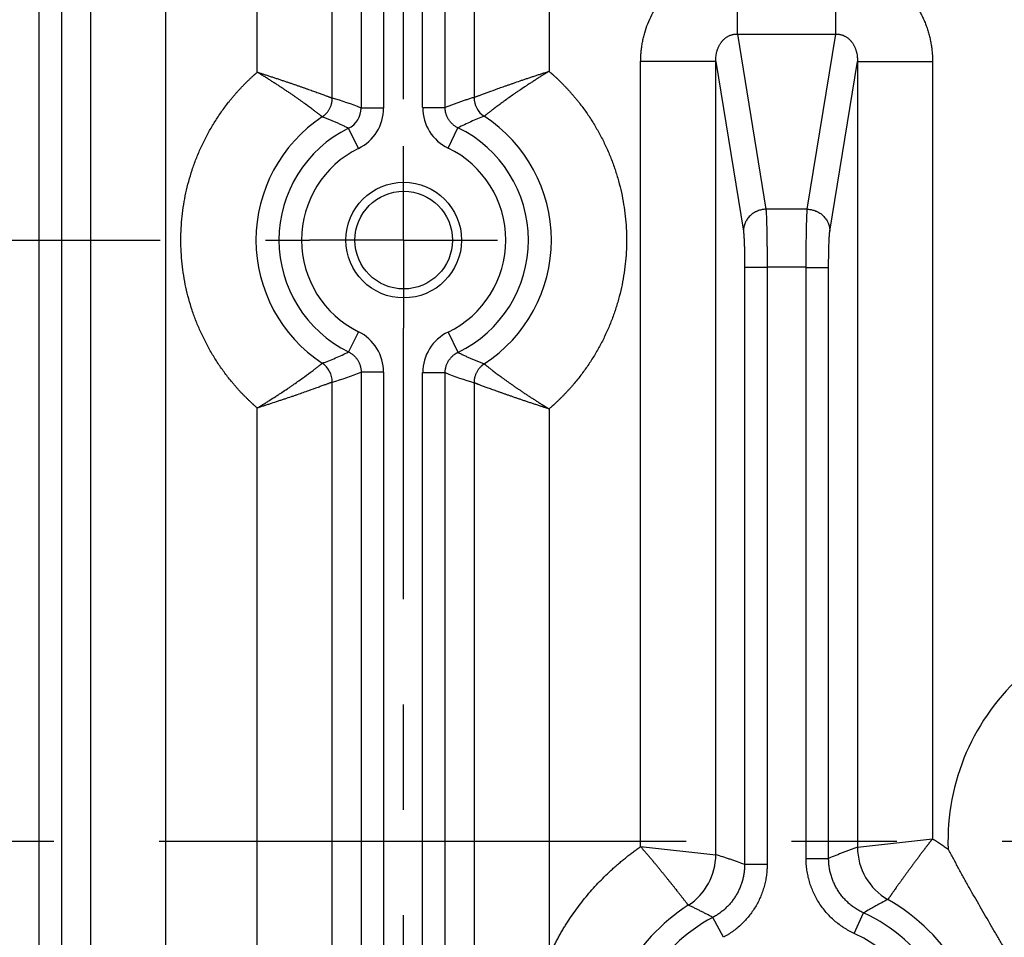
# Model space of a CAD drawing. Header units: inches. Extents: x 0 to 34, y 0 to 22.
# Tile 116 of 224: x 19.5 to 20.8, y 3.9 to 5.1. Entities that reach past the tile are written whole.
import ezdxf

# ---------------------------------------------------------------- set-up
doc = ezdxf.new("R2010")
doc.units = ezdxf.units.IN
doc.header["$LTSCALE"] = 1.87
doc.header["$MEASUREMENT"] = 0
doc.linetypes.add('CENTER', pattern=[0.6, 0.375, -0.075, 0.075, -0.075])
doc.layers.get('0').update_dxf_attribs({"linetype": 'CONTINUOUS'})
doc.layers.add('02___PRT_ALL_AXES', color=7, linetype='CONTINUOUS')
doc.layers.add('DIMENSIONS', color=7, linetype='CONTINUOUS')
doc.styles.get("Standard").update_dxf_attribs({"font": 'txt', "width": 0.8})
doc.dimstyles.new('DIMSTYLE_1', dxfattribs={"dimtxt": 0.125, "dimasz": 0.18, "dimexe": 0.125, "dimexo": 0.0625, "dimgap": 0.03125, "dimtad": 0, "dimtih": 1, "dimtoh": 1, "dimdec": 3, "dimzin": 4, "dimdsep": 46, "dimtxsty": 'STANDARD', "dimblk": '_FILLED', "dimblk1": '_FILLED', "dimblk2": '_FILLED', "dimcen": 0.09, "dimadec": 0, "dimazin": 0, "dimtp": 0.01, "dimtm": 0.01, "dimtfac": 1, "dimtdec": 3, "dimtofl": 0, "dimtmove": 0, "dimatfit": 3, "dimldrblk": '_FILLED', "dimfxl": 1, "dimtolj": 1, "dimtzin": 4, "dimarcsym": 0})

# ---------------------------------------------------------------- blocks, each defined once
blk = doc.blocks.new('*D16')
at = {"layer": 'DIMENSIONS', "color": 2, "linetype": 'CONTINUOUS'}
blk.add_line((20.0266, 5.0329), (20.0266, 6.4671), dxfattribs=at)
at = {"layer": 'DIMENSIONS', "color": 2, "linetype": 'CONTINUOUS', "insert": (19.9641, 6.5296), "char_height": 0.125, "width": 1.425, "attachment_point": 1, "rotation": 90, "line_spacing_factor": 0.9}
blk.add_mtext('14.374{\\Ftxt.shx;\\W1.000000;\\H0.125000; }[365.1]', dxfattribs=at)
blk = doc.blocks.new('_FILLED')
at = {"color": 0, "linetype": 'BYBLOCK'}
blk.add_solid([(0, 0), (-1, 0.1736), (-1, -0.1736)], dxfattribs=at)
blk = doc.blocks.new('*D17')
at = {"layer": 'DIMENSIONS', "color": 2, "linetype": 'CONTINUOUS'}
blk.add_line((21.0466, 4.2329), (21.0466, 6.4671), dxfattribs=at)
at = {"layer": 'DIMENSIONS', "color": 2, "linetype": 'CONTINUOUS', "insert": (20.9841, 6.5296), "char_height": 0.125, "width": 1.525, "attachment_point": 1, "rotation": 90, "line_spacing_factor": 0.9}
blk.add_mtext('15.394{\\Ftxt.shx;\\W1.000000;\\H0.125000; }[391.01]', dxfattribs=at)

msp = doc.modelspace()

# ---------------------------------------------------------------- linework, layer by layer
at = {"color": 7, "linetype": 'CONTINUOUS'}
for p, q in [((19.71, 5.7085), (19.71, 2.3823)), ((19.832, 5.0688), (19.832, 5.7085)), ((19.9319, 5.0344), (19.9319, 5.7085)), ((20.1205, 5.7085), (20.1205, 5.0353)), ((20.2204, 5.7085), (20.2204, 5.07)), ((19.9703, 5.6376), (19.9703, 5.0211)), ((20.0002, 5.6376), (20.0002, 5.0211)), ((20.0521, 5.0218), (20.0521, 5.6377)), ((20.0821, 5.0218), (20.0821, 5.6376)), ((19.5717, 2.7926), (19.5717, 5.2982)), ((19.6101, 5.2924), (19.6101, 2.7984)), ((19.5418, 2.8124), (19.5418, 5.2783)), ((20.471, 5.1196), (20.471, 5.2162)), ((20.6021, 5.1196), (20.6021, 5.2162)), ((20.471, 5.1196), (20.6021, 5.1196)), ((20.471, 5.1196), (20.509, 4.8864)), ((20.5641, 4.8864), (20.6021, 5.1196)), ((20.4422, 5.0832), (20.3423, 5.0832)), ((20.3423, 4.038), (20.3423, 5.0832)), ((20.4422, 5.0832), (20.479, 4.8574)), ((20.4422, 4.0273), (20.4422, 5.0832)), ((20.5941, 4.8574), (20.6309, 5.0832)), ((20.6309, 5.0832), (20.7308, 5.0832)), ((20.6309, 5.0832), (20.6309, 4.0371)), ((20.7308, 5.0832), (20.7308, 4.0485)), ((20.0002, 5.0211), (19.9703, 5.0211)), ((20.0521, 5.0218), (20.0821, 5.0218)), ((19.9668, 4.9674), (19.9535, 4.9943)), ((20.086, 4.9678), (20.0991, 4.9948)), ((20.5641, 4.8864), (20.509, 4.8864)), ((20.5106, 4.8091), (20.4806, 4.8091)), ((20.4806, 4.8091), (20.4806, 4.0143)), ((20.5106, 4.8092), (20.5106, 4.0143)), ((20.5625, 4.8092), (20.5106, 4.8092)), ((20.5625, 4.0223), (20.5625, 4.8092)), ((20.5625, 4.8091), (20.5925, 4.8091)), ((20.5925, 4.0223), (20.5925, 4.8091)), ((19.9668, 4.7234), (19.9535, 4.6965)), ((20.086, 4.723), (20.0991, 4.696)), ((20.0002, 4.6697), (19.9703, 4.6697)), ((19.9703, 4.6697), (19.9703, 3.4211)), ((20.0002, 4.6697), (20.0002, 3.4211)), ((20.0521, 4.669), (20.0821, 4.669)), ((20.0521, 3.4218), (20.0521, 4.669)), ((20.0821, 3.4218), (20.0821, 4.669)), ((19.9319, 3.4344), (19.9319, 4.6563)), ((20.1205, 4.6554), (20.1205, 3.4353)), ((19.832, 3.4688), (19.832, 4.6219)), ((20.2204, 4.6207), (20.2204, 3.8927)), ((20.3423, 4.038), (20.4422, 4.0273)), ((20.6309, 4.0371), (20.7308, 4.0486)), ((20.5106, 4.0143), (20.4806, 4.0143)), ((20.5625, 4.0223), (20.5925, 4.0223)), ((20.6265, 3.9225), (20.6391, 3.9497)), ((20.4524, 3.9173), (20.4383, 3.9437))]:
    msp.add_line(p, q, dxfattribs=at)
for radius in [0.077, 0.065]:
    msp.add_circle((20.0269, 4.8454), radius, dxfattribs=at)
for centre, radius, start, end in [((19.8036, 4.6021), 0.451, 68.3094, 73.4742), ((20.1505, 5.0353), 0.03, 180.0723, 236.8371), ((19.9403, 5.0211), 0.0299, 296.0848, 0.0365), ((19.9403, 5.0211), 0.0599, 296.2237, 359.9975), ((20.1121, 5.0218), 0.0599, 180.0024, 244.2298), ((20.0269, 4.8454), 0.1966, 123.4678, 236.5332), ((20.0269, 4.8454), 0.1966, 303.0465, 56.9545), ((20.0269, 4.8454), 0.166, 116.2449, 243.7646), ((20.0269, 4.8454), 0.166, 295.7915, 64.218), ((20.0269, 4.8454), 0.136, 116.2354, 243.7646), ((20.0269, 4.8454), 0.136, 295.782, 64.218), ((19.9403, 4.6696), 0.0599, 0.0024, 63.7762), ((20.1121, 4.669), 0.0599, 115.77, 179.9975), ((19.9019, 4.6564), 0.03, 359.9689, 56.4161), ((19.8036, 5.0887), 0.451, 286.5257, 291.6907), ((20.2513, 5.0876), 0.4515, 247.9962, 253.1645), ((21.0479, 4.0454), 0.2966, 131.1684, 182.0562), ((20.711, 4.0372), 0.0801, 180.0299, 240.3519), ((20.3622, 4.0273), 0.0801, 302.8809, 359.9763), ((20.5447, 3.7444), 0.2566, 122.8088, 237.1912), ((20.5447, 3.7444), 0.2566, 299.5722, 60.4278), ((20.5447, 3.7444), 0.226, 294.6924, 65.3138), ((20.5447, 3.7444), 0.226, 118.0926, 241.9133), ((20.5447, 3.7444), 0.196, 294.6857, 65.3143)]:
    msp.add_arc(centre, radius, start, end, dxfattribs=at)
for points, knots in [([(20.3423, 5.0832), (20.3423, 5.0842), (20.3424, 5.0858), (20.3424, 5.088), (20.3425, 5.0896), (20.3426, 5.0912), (20.3427, 5.0933), (20.343, 5.0971), (20.3436, 5.1024), (20.3447, 5.1087), (20.346, 5.115), (20.3482, 5.1233), (20.3516, 5.1335), (20.3569, 5.1452), (20.3632, 5.1564), (20.3694, 5.1652), (20.3748, 5.1718), (20.3791, 5.1766), (20.3829, 5.1804), (20.3861, 5.1833), (20.3893, 5.1861), (20.3934, 5.1895), (20.3986, 5.1933), (20.4039, 5.1969), (20.4095, 5.2002), (20.4151, 5.2032), (20.42, 5.2054), (20.424, 5.2071), (20.4279, 5.2086), (20.435, 5.2111), (20.4433, 5.2133), (20.4518, 5.2148), (20.4571, 5.2155), (20.4614, 5.2159), (20.4646, 5.2161), (20.4678, 5.2162), (20.4699, 5.2162), (20.471, 5.2162)], [0, 0, 0, 0, 0.015627, 0.023441, 0.031255, 0.039069, 0.046883, 0.06251, 0.093763, 0.125015, 0.156268, 0.187521, 0.250009, 0.312496, 0.374983, 0.43747, 0.468722, 0.499974, 0.531227, 0.546854, 0.562482, 0.593734, 0.624986, 0.656238, 0.687491, 0.718743, 0.749995, 0.765622, 0.78125, 0.812502, 0.874986, 0.906238, 0.937491, 0.953118, 0.968745, 0.984373, 1, 1, 1, 1]), ([(20.6021, 5.2162), (20.6032, 5.2162), (20.6054, 5.2162), (20.6086, 5.2161), (20.6118, 5.2159), (20.616, 5.2155), (20.6214, 5.2148), (20.6277, 5.2136), (20.6339, 5.2122), (20.6401, 5.2104), (20.6462, 5.2083), (20.6522, 5.2059), (20.658, 5.2032), (20.6637, 5.2002), (20.6692, 5.1969), (20.6746, 5.1933), (20.6797, 5.1895), (20.6847, 5.1854), (20.6895, 5.1811), (20.694, 5.1766), (20.6983, 5.1718), (20.7024, 5.1668), (20.7062, 5.1617), (20.7098, 5.1563), (20.7131, 5.1508), (20.7161, 5.1451), (20.7189, 5.1393), (20.7214, 5.1334), (20.7236, 5.1274), (20.7255, 5.1212), (20.7271, 5.115), (20.7285, 5.1087), (20.7293, 5.1034), (20.7299, 5.0992), (20.7302, 5.096), (20.7304, 5.0933), (20.7306, 5.0912), (20.7307, 5.0896), (20.7307, 5.088), (20.7308, 5.0858), (20.7308, 5.0842), (20.7308, 5.0832)], [0, 0, 0, 0, 0.015626, 0.031252, 0.046878, 0.062504, 0.093753, 0.125003, 0.156252, 0.187502, 0.218751, 0.25, 0.28125, 0.312499, 0.343749, 0.374998, 0.406248, 0.437497, 0.468747, 0.499996, 0.531246, 0.562495, 0.593745, 0.624995, 0.656245, 0.687494, 0.718744, 0.749994, 0.781244, 0.812494, 0.843744, 0.874993, 0.906243, 0.921869, 0.937495, 0.953121, 0.960935, 0.968748, 0.976561, 0.984374, 1, 1, 1, 1]), ([(20.4422, 5.0832), (20.4422, 5.0841), (20.4422, 5.0856), (20.4423, 5.0876), (20.4425, 5.0896), (20.4428, 5.0921), (20.4433, 5.0946), (20.4438, 5.0966), (20.4442, 5.098), (20.4447, 5.0995), (20.4453, 5.1009), (20.4459, 5.1024), (20.4466, 5.1038), (20.4473, 5.1052), (20.4481, 5.1065), (20.449, 5.1079), (20.4498, 5.109), (20.4505, 5.1098), (20.451, 5.1105), (20.4516, 5.1111), (20.4523, 5.1119), (20.4533, 5.1129), (20.4546, 5.114), (20.456, 5.115), (20.4574, 5.116), (20.4589, 5.1169), (20.4602, 5.1175), (20.4613, 5.118), (20.4625, 5.1184), (20.4639, 5.1188), (20.4656, 5.1192), (20.4671, 5.1195), (20.4683, 5.1196), (20.4692, 5.1196), (20.4701, 5.1196), (20.4707, 5.1196), (20.471, 5.1196)], [0, 0, 0, 0, 0.057277, 0.086029, 0.114853, 0.17262, 0.23071, 0.25995, 0.289354, 0.318959, 0.348782, 0.378769, 0.408895, 0.43921, 0.469757, 0.500588, 0.53175, 0.54747, 0.56329, 0.579204, 0.59518, 0.627328, 0.659791, 0.692619, 0.725844, 0.759464, 0.793425, 0.810499, 0.827628, 0.862022, 0.896549, 0.931114, 0.948383, 0.965629, 0.982841, 1, 1, 1, 1]), ([(20.6021, 5.1196), (20.6024, 5.1196), (20.603, 5.1196), (20.6039, 5.1196), (20.6048, 5.1196), (20.606, 5.1195), (20.6075, 5.1192), (20.6093, 5.1188), (20.6107, 5.1184), (20.6118, 5.118), (20.6125, 5.1177), (20.613, 5.1174), (20.6135, 5.1172), (20.6145, 5.1167), (20.6157, 5.116), (20.6172, 5.115), (20.6185, 5.114), (20.6196, 5.113), (20.6204, 5.1123), (20.621, 5.1117), (20.6216, 5.1111), (20.6221, 5.1105), (20.6226, 5.1098), (20.6233, 5.109), (20.6241, 5.1079), (20.625, 5.1065), (20.6258, 5.1052), (20.6265, 5.1038), (20.6272, 5.1024), (20.6278, 5.1009), (20.6284, 5.0995), (20.6289, 5.098), (20.6293, 5.0966), (20.6298, 5.0946), (20.6303, 5.0921), (20.6307, 5.0891), (20.6309, 5.0861), (20.6309, 5.0841), (20.6309, 5.0832)], [0, 0, 0, 0, 0.017159, 0.034371, 0.051617, 0.068886, 0.103451, 0.137977, 0.172371, 0.189499, 0.206571, 0.215087, 0.223589, 0.240538, 0.274162, 0.307392, 0.340223, 0.372684, 0.388794, 0.404829, 0.420802, 0.436713, 0.452535, 0.468258, 0.499424, 0.530256, 0.560803, 0.591115, 0.621237, 0.651215, 0.681041, 0.71065, 0.740059, 0.769302, 0.827394, 0.885158, 0.942725, 1, 1, 1, 1]), ([(19.832, 4.6219), (19.8315, 4.6224), (19.8305, 4.6232), (19.829, 4.6245), (19.8278, 4.6256), (19.8268, 4.6265), (19.8258, 4.6274), (19.8246, 4.6285), (19.8232, 4.6299), (19.8217, 4.6312), (19.8203, 4.6326), (19.8189, 4.634), (19.8175, 4.6354), (19.8161, 4.6368), (19.8142, 4.6387), (19.8119, 4.641), (19.8092, 4.6439), (19.8066, 4.6468), (19.8039, 4.6498), (19.8014, 4.6528), (19.798, 4.6568), (19.7938, 4.662), (19.789, 4.6682), (19.7844, 4.6746), (19.7784, 4.6833), (19.7714, 4.6945), (19.7637, 4.7084), (19.7568, 4.7226), (19.7506, 4.7372), (19.7452, 4.752), (19.7407, 4.7672), (19.7369, 4.7826), (19.734, 4.7981), (19.7319, 4.8138), (19.7306, 4.8296), (19.7302, 4.8454), (19.7306, 4.8612), (19.7319, 4.877), (19.734, 4.8927), (19.7369, 4.9082), (19.7407, 4.9236), (19.7452, 4.9387), (19.7506, 4.9536), (19.7568, 4.9682), (19.7637, 4.9824), (19.7714, 4.9963), (19.7784, 5.0074), (19.7843, 5.0161), (19.789, 5.0225), (19.793, 5.0278), (19.7963, 5.0319), (19.7988, 5.035), (19.8013, 5.038), (19.8039, 5.041), (19.8066, 5.0439), (19.8092, 5.0468), (19.8119, 5.0497), (19.8142, 5.0521), (19.8161, 5.054), (19.8175, 5.0554), (19.8189, 5.0568), (19.8203, 5.0582), (19.8215, 5.0593), (19.8224, 5.0602), (19.8234, 5.0611), (19.8243, 5.062), (19.8253, 5.0629), (19.826, 5.0636), (19.8268, 5.0643), (19.8275, 5.0649), (19.8282, 5.0656), (19.8292, 5.0664), (19.8305, 5.0675), (19.8315, 5.0684), (19.832, 5.0688)], [0, 0, 0, 0, 0.003907, 0.007813, 0.01172, 0.013673, 0.015626, 0.019533, 0.023439, 0.027346, 0.031253, 0.035159, 0.039066, 0.042972, 0.046879, 0.054692, 0.062505, 0.070318, 0.078131, 0.085944, 0.093758, 0.109383, 0.125009, 0.140635, 0.156261, 0.18751, 0.218759, 0.250008, 0.281257, 0.312506, 0.343755, 0.375004, 0.406253, 0.437502, 0.468751, 0.5, 0.531249, 0.562498, 0.593747, 0.624996, 0.656245, 0.687494, 0.718743, 0.749992, 0.781241, 0.812489, 0.843738, 0.859364, 0.87499, 0.890616, 0.898429, 0.906242, 0.914055, 0.921869, 0.929682, 0.937495, 0.945308, 0.953121, 0.957028, 0.960934, 0.96484, 0.968747, 0.972654, 0.974607, 0.976561, 0.980468, 0.982421, 0.984374, 0.986327, 0.98828, 0.990233, 0.992187, 0.996093, 1, 1, 1, 1]), ([(19.832, 5.0689), (19.8324, 5.0688), (19.8331, 5.0685), (19.8341, 5.0682), (19.8349, 5.068), (19.8357, 5.0677), (19.8366, 5.0674), (19.8378, 5.067), (19.839, 5.0667), (19.8401, 5.0663), (19.8417, 5.0658), (19.8436, 5.0652), (19.8459, 5.0644), (19.8482, 5.0637), (19.8505, 5.0629), (19.8528, 5.0622), (19.8559, 5.0612), (19.8596, 5.0599), (19.8641, 5.0584), (19.8685, 5.057), (19.8728, 5.0555), (19.877, 5.0541), (19.8812, 5.0527), (19.8852, 5.0513), (19.8891, 5.0499), (19.8929, 5.0486), (19.896, 5.0475), (19.8984, 5.0466), (19.9007, 5.0458), (19.9035, 5.0448), (19.9068, 5.0437), (19.9099, 5.0426), (19.9128, 5.0415), (19.9155, 5.0405), (19.918, 5.0396), (19.9204, 5.0387), (19.9225, 5.0379), (19.9245, 5.0372), (19.926, 5.0367), (19.927, 5.0363), (19.9278, 5.036), (19.9284, 5.0357), (19.9291, 5.0355), (19.9296, 5.0353), (19.9301, 5.0351), (19.9305, 5.035), (19.9308, 5.0349), (19.9309, 5.0348), (19.9311, 5.0347), (19.9313, 5.0347), (19.9314, 5.0346), (19.9315, 5.0346), (19.9316, 5.0345), (19.9317, 5.0345), (19.9317, 5.0345), (19.9318, 5.0345), (19.9318, 5.0345), (19.9319, 5.0345)], [0, 0, 0, 0, 0.011609, 0.023217, 0.02902, 0.034822, 0.046422, 0.058017, 0.069604, 0.081183, 0.092752, 0.115854, 0.138899, 0.161875, 0.184772, 0.207576, 0.230279, 0.27533, 0.319836, 0.363707, 0.406852, 0.449184, 0.490612, 0.531048, 0.570401, 0.608583, 0.645503, 0.663462, 0.681072, 0.715201, 0.747805, 0.778796, 0.808089, 0.8356, 0.861248, 0.884954, 0.906642, 0.926242, 0.943684, 0.951575, 0.958903, 0.965662, 0.971844, 0.977445, 0.98246, 0.986884, 0.988873, 0.990713, 0.992403, 0.993944, 0.995334, 0.996576, 0.997667, 0.998154, 0.998602, 0.99938, 1, 1, 1, 1]), ([(19.9184, 5.0094), (19.9184, 5.0094), (19.9184, 5.0095), (19.9183, 5.0095), (19.9183, 5.0096), (19.9182, 5.0096), (19.9181, 5.0097), (19.918, 5.0098), (19.9179, 5.0099), (19.9177, 5.01), (19.9174, 5.0102), (19.9171, 5.0105), (19.9167, 5.0108), (19.9163, 5.0112), (19.9158, 5.0115), (19.915, 5.0121), (19.914, 5.013), (19.9126, 5.0141), (19.911, 5.0153), (19.9092, 5.0166), (19.9072, 5.0181), (19.9051, 5.0197), (19.9028, 5.0215), (19.9004, 5.0233), (19.8977, 5.0252), (19.895, 5.0272), (19.8926, 5.029), (19.8906, 5.0304), (19.8885, 5.0319), (19.8859, 5.0338), (19.8826, 5.0361), (19.8792, 5.0384), (19.8756, 5.0408), (19.872, 5.0433), (19.8683, 5.0458), (19.8645, 5.0483), (19.8606, 5.0509), (19.8567, 5.0534), (19.8533, 5.0556), (19.8506, 5.0573), (19.8486, 5.0586), (19.8466, 5.0599), (19.8445, 5.0612), (19.8424, 5.0625), (19.8407, 5.0636), (19.8393, 5.0644), (19.8383, 5.0651), (19.8372, 5.0657), (19.8362, 5.0663), (19.8353, 5.0669), (19.8346, 5.0673), (19.8339, 5.0677), (19.833, 5.0683), (19.8323, 5.0687), (19.832, 5.0689)], [0, 0, 0, 0, 0.00051, 0.001177, 0.001997, 0.002968, 0.004089, 0.005362, 0.006785, 0.008358, 0.011953, 0.016145, 0.020929, 0.026302, 0.032259, 0.038794, 0.053578, 0.070604, 0.089818, 0.111158, 0.13456, 0.159954, 0.187263, 0.216406, 0.247302, 0.279863, 0.314004, 0.331639, 0.349635, 0.386668, 0.425009, 0.464565, 0.505243, 0.546949, 0.58959, 0.633072, 0.677302, 0.722187, 0.767632, 0.790536, 0.813545, 0.836648, 0.859832, 0.883086, 0.906399, 0.918073, 0.929758, 0.941452, 0.953153, 0.964859, 0.970714, 0.976571, 0.988285, 1, 1, 1, 1]), ([(20.1205, 5.0354), (20.1206, 5.0354), (20.1207, 5.0354), (20.1209, 5.0355), (20.1211, 5.0356), (20.1219, 5.0359), (20.1231, 5.0363), (20.1246, 5.0369), (20.1261, 5.0375), (20.1279, 5.0381), (20.1306, 5.0391), (20.1345, 5.0406), (20.142, 5.0433), (20.1503, 5.0464), (20.1582, 5.0492), (20.1632, 5.0509), (20.1672, 5.0523), (20.1712, 5.0537), (20.1768, 5.0556), (20.1825, 5.0576), (20.1883, 5.0596), (20.1928, 5.0611), (20.1973, 5.0626), (20.2019, 5.0641), (20.2065, 5.0656), (20.2103, 5.0669), (20.2134, 5.0679), (20.2158, 5.0686), (20.2181, 5.0694), (20.2197, 5.0699), (20.2204, 5.0701)], [0, 0, 0, 0, 0.001388, 0.003384, 0.005987, 0.009192, 0.027982, 0.04089, 0.05608, 0.073494, 0.093073, 0.138446, 0.191607, 0.31867, 0.39119, 0.429386, 0.468756, 0.509208, 0.550653, 0.636166, 0.680054, 0.724577, 0.769645, 0.815169, 0.861057, 0.907219, 0.930374, 0.953563, 0.976776, 1, 1, 1, 1]), ([(20.2204, 5.0701), (20.2197, 5.0697), (20.2183, 5.0688), (20.2162, 5.0675), (20.2142, 5.0663), (20.2114, 5.0645), (20.2079, 5.0624), (20.2038, 5.0597), (20.1998, 5.0571), (20.1958, 5.0545), (20.1918, 5.052), (20.1867, 5.0486), (20.1817, 5.0452), (20.1768, 5.0419), (20.1701, 5.0372), (20.1637, 5.0326), (20.1575, 5.0281), (20.1547, 5.0261), (20.1521, 5.0242), (20.1497, 5.0223), (20.1474, 5.0206), (20.1447, 5.0185), (20.1422, 5.0166), (20.14, 5.0149), (20.1386, 5.0138), (20.1374, 5.0128), (20.1363, 5.012), (20.1355, 5.0113), (20.1348, 5.0108), (20.1343, 5.0104), (20.1341, 5.0102)], [0, 0, 0, 0, 0.023432, 0.046853, 0.07025, 0.093613, 0.140187, 0.18648, 0.232401, 0.277855, 0.32275, 0.366991, 0.453137, 0.494855, 0.535545, 0.686151, 0.720304, 0.752876, 0.78378, 0.81293, 0.840242, 0.865638, 0.910378, 0.929584, 0.946597, 0.961362, 0.973829, 0.983957, 0.991711, 1, 1, 1, 1]), ([(20.2204, 5.07), (20.2209, 5.0696), (20.2219, 5.0687), (20.2232, 5.0676), (20.2242, 5.0668), (20.225, 5.0661), (20.2257, 5.0655), (20.2264, 5.0648), (20.2272, 5.0641), (20.2282, 5.0632), (20.2291, 5.0623), (20.2301, 5.0614), (20.2311, 5.0605), (20.2323, 5.0594), (20.2337, 5.058), (20.2356, 5.0561), (20.2379, 5.0538), (20.2407, 5.0509), (20.2435, 5.048), (20.2462, 5.0451), (20.2488, 5.0421), (20.2514, 5.0391), (20.254, 5.0361), (20.2566, 5.033), (20.2599, 5.0289), (20.264, 5.0236), (20.2687, 5.0172), (20.2747, 5.0085), (20.2818, 4.9972), (20.2896, 4.9833), (20.2966, 4.969), (20.3029, 4.9544), (20.3083, 4.9394), (20.313, 4.9241), (20.3168, 4.9087), (20.3198, 4.893), (20.3219, 4.8772), (20.3232, 4.8613), (20.3236, 4.8454), (20.3232, 4.8294), (20.3219, 4.8136), (20.3198, 4.7978), (20.3168, 4.7821), (20.313, 4.7666), (20.3083, 4.7514), (20.3029, 4.7364), (20.2966, 4.7217), (20.2896, 4.7074), (20.2818, 4.6935), (20.2747, 4.6823), (20.2686, 4.6736), (20.2639, 4.6671), (20.2591, 4.6608), (20.2549, 4.6557), (20.2514, 4.6516), (20.2488, 4.6486), (20.2461, 4.6457), (20.2434, 4.6428), (20.2407, 4.6399), (20.2379, 4.637), (20.2356, 4.6347), (20.2337, 4.6328), (20.2322, 4.6314), (20.2308, 4.63), (20.2293, 4.6287), (20.2279, 4.6273), (20.2267, 4.6262), (20.2257, 4.6253), (20.2249, 4.6247), (20.2242, 4.624), (20.2232, 4.6231), (20.2219, 4.622), (20.2209, 4.6212), (20.2204, 4.6207)], [0, 0, 0, 0, 0.003907, 0.007813, 0.009767, 0.01172, 0.013673, 0.015626, 0.017579, 0.019532, 0.023439, 0.025393, 0.027346, 0.031253, 0.03516, 0.039066, 0.046879, 0.054692, 0.062505, 0.070318, 0.078132, 0.085945, 0.093758, 0.101571, 0.109384, 0.12501, 0.140636, 0.156262, 0.187511, 0.21876, 0.250009, 0.281258, 0.312506, 0.343755, 0.375004, 0.406253, 0.437502, 0.468751, 0.5, 0.531249, 0.562498, 0.593747, 0.624996, 0.656245, 0.687494, 0.718743, 0.749992, 0.781241, 0.81249, 0.843739, 0.859365, 0.874991, 0.890616, 0.906242, 0.914055, 0.921869, 0.929682, 0.937495, 0.945308, 0.953121, 0.960934, 0.964841, 0.968747, 0.972654, 0.976561, 0.980467, 0.984374, 0.986327, 0.98828, 0.990233, 0.992187, 0.996093, 1, 1, 1, 1]), ([(19.9185, 5.0094), (19.9186, 5.0095), (19.9188, 5.0097), (19.9192, 5.0099), (19.9196, 5.0102), (19.9201, 5.0106), (19.9207, 5.0111), (19.9214, 5.0116), (19.9221, 5.0123), (19.923, 5.0131), (19.9241, 5.0142), (19.9253, 5.0156), (19.9264, 5.0171), (19.9274, 5.0186), (19.9283, 5.0202), (19.9291, 5.0219), (19.9299, 5.0236), (19.9305, 5.0253), (19.9309, 5.0268), (19.9312, 5.028), (19.9314, 5.0289), (19.9315, 5.0299), (19.9316, 5.0306), (19.9317, 5.0312), (19.9317, 5.0317), (19.9318, 5.0321), (19.9318, 5.0326), (19.9318, 5.0331), (19.9318, 5.0335), (19.9319, 5.034), (19.9319, 5.0343), (19.9319, 5.0344)], [0, 0, 0, 0, 0.015444, 0.030846, 0.046453, 0.062141, 0.0934, 0.124652, 0.155919, 0.187182, 0.24971, 0.312243, 0.374781, 0.437328, 0.49988, 0.562436, 0.624997, 0.68756, 0.750126, 0.781415, 0.812704, 0.843994, 0.875284, 0.890929, 0.906575, 0.922222, 0.937869, 0.953512, 0.969154, 0.9848, 1, 1, 1, 1]), ([(20.1205, 5.0353), (20.1189, 5.0348), (20.1165, 5.0341), (20.1133, 5.0331), (20.1109, 5.0323), (20.1085, 5.0315), (20.1061, 5.0307), (20.1037, 5.0299), (20.1013, 5.0291), (20.0989, 5.0282), (20.0965, 5.0274), (20.0941, 5.0265), (20.0909, 5.0253), (20.0869, 5.0237), (20.0837, 5.0225), (20.0821, 5.0218)], [0, 0, 0, 0, 0.123312, 0.185075, 0.246939, 0.308928, 0.371063, 0.433348, 0.495777, 0.558345, 0.621045, 0.683869, 0.746816, 0.873113, 1, 1, 1, 1]), ([(20.0991, 4.9948), (20.0984, 4.9951), (20.0972, 4.9958), (20.0954, 4.9969), (20.0937, 4.9981), (20.0921, 4.9995), (20.0906, 5.0009), (20.0892, 5.0025), (20.0879, 5.0041), (20.0867, 5.0059), (20.0856, 5.0077), (20.0847, 5.0096), (20.0839, 5.0115), (20.0833, 5.0135), (20.0827, 5.0156), (20.0824, 5.0176), (20.0822, 5.0197), (20.0821, 5.0211), (20.0821, 5.0218)], [0, 0, 0, 0, 0.06248, 0.124964, 0.187453, 0.249947, 0.312444, 0.374944, 0.437447, 0.499952, 0.562459, 0.624967, 0.687476, 0.749984, 0.812491, 0.874996, 0.9375, 1, 1, 1, 1]), ([(19.9535, 4.9942), (19.9521, 4.995), (19.9499, 4.996), (19.947, 4.9974), (19.9448, 4.9984), (19.9427, 4.9994), (19.9405, 5.0004), (19.9383, 5.0014), (19.9354, 5.0026), (19.9317, 5.0042), (19.9273, 5.006), (19.9229, 5.0077), (19.9199, 5.0089), (19.9185, 5.0094)], [0, 0, 0, 0, 0.12593, 0.188725, 0.251438, 0.314096, 0.376718, 0.439306, 0.501851, 0.626779, 0.751443, 0.875841, 1, 1, 1, 1]), ([(20.1341, 5.0102), (20.1311, 5.0091), (20.1252, 5.0068), (20.1135, 5.0018), (20.1048, 4.9977), (20.0991, 4.9948)], [0, 0, 0, 0, 0.248413, 0.497808, 1, 1, 1, 1]), ([(20.509, 4.8864), (20.508, 4.8864), (20.5066, 4.8863), (20.5046, 4.8861), (20.5027, 4.8857), (20.5003, 4.8851), (20.498, 4.8843), (20.4963, 4.8835), (20.4945, 4.8827), (20.4924, 4.8815), (20.4901, 4.8798), (20.4879, 4.8778), (20.4859, 4.8757), (20.4842, 4.8735), (20.4829, 4.8714), (20.482, 4.8697), (20.4812, 4.868), (20.4803, 4.8658), (20.4797, 4.8635), (20.4794, 4.8617), (20.4792, 4.8603), (20.4791, 4.8588), (20.479, 4.8579), (20.479, 4.8574)], [0, 0, 0, 0, 0.063345, 0.095039, 0.126733, 0.190087, 0.253383, 0.285007, 0.316602, 0.379672, 0.442581, 0.505305, 0.567825, 0.630133, 0.692225, 0.723201, 0.754127, 0.815815, 0.877331, 0.908042, 0.938721, 0.969372, 1, 1, 1, 1]), ([(20.509, 4.8864), (20.509, 4.8861), (20.5091, 4.8856), (20.5091, 4.885), (20.5092, 4.8843), (20.5093, 4.8833), (20.5093, 4.882), (20.5094, 4.8806), (20.5095, 4.8784), (20.5097, 4.8755), (20.5098, 4.8717), (20.5099, 4.8674), (20.5101, 4.8628), (20.5102, 4.8578), (20.5103, 4.8524), (20.5104, 4.8468), (20.5104, 4.8409), (20.5105, 4.8327), (20.5106, 4.8221), (20.5106, 4.8135), (20.5106, 4.8092)], [0, 0, 0, 0, 0.011836, 0.018371, 0.025314, 0.040418, 0.057121, 0.075397, 0.095216, 0.13935, 0.189232, 0.244531, 0.30488, 0.369876, 0.439086, 0.512049, 0.588277, 0.667262, 0.831372, 1, 1, 1, 1]), ([(20.5625, 4.8092), (20.5625, 4.8135), (20.5625, 4.8221), (20.5626, 4.8327), (20.5627, 4.8409), (20.5628, 4.8468), (20.5629, 4.8524), (20.563, 4.8578), (20.5631, 4.8628), (20.5632, 4.8674), (20.5633, 4.8717), (20.5635, 4.8755), (20.5636, 4.8784), (20.5637, 4.8806), (20.5638, 4.882), (20.5639, 4.8833), (20.564, 4.8843), (20.564, 4.885), (20.5641, 4.8856), (20.5641, 4.8861), (20.5641, 4.8864)], [0, 0, 0, 0, 0.168628, 0.332738, 0.411723, 0.487951, 0.560914, 0.630124, 0.69512, 0.755469, 0.810768, 0.86065, 0.904784, 0.924603, 0.942879, 0.959582, 0.974686, 0.981629, 0.988164, 1, 1, 1, 1]), ([(20.5641, 4.8864), (20.5651, 4.8864), (20.5666, 4.8863), (20.5685, 4.8861), (20.5704, 4.8857), (20.5728, 4.8851), (20.5751, 4.8843), (20.5769, 4.8835), (20.5786, 4.8827), (20.5807, 4.8815), (20.5831, 4.8798), (20.5852, 4.8778), (20.5872, 4.8757), (20.589, 4.8735), (20.5902, 4.8714), (20.5911, 4.8697), (20.5919, 4.868), (20.5928, 4.8658), (20.5934, 4.8635), (20.5938, 4.8617), (20.5939, 4.8603), (20.5941, 4.8588), (20.5941, 4.8579), (20.5941, 4.8574)], [0, 0, 0, 0, 0.063345, 0.095039, 0.126733, 0.190087, 0.253383, 0.285007, 0.316602, 0.379672, 0.442581, 0.505305, 0.567825, 0.630133, 0.692225, 0.723201, 0.754127, 0.815815, 0.877331, 0.908042, 0.938721, 0.969372, 1, 1, 1, 1]), ([(20.479, 4.8574), (20.479, 4.8573), (20.4791, 4.8571), (20.4791, 4.8569), (20.4792, 4.8565), (20.4792, 4.8562), (20.4792, 4.8559), (20.4793, 4.8553), (20.4794, 4.8547), (20.4794, 4.8538), (20.4795, 4.8525), (20.4797, 4.8506), (20.4798, 4.8482), (20.48, 4.8456), (20.4801, 4.8426), (20.4802, 4.8395), (20.4803, 4.8362), (20.4804, 4.8314), (20.4805, 4.8251), (20.4806, 4.8186), (20.4806, 4.8139), (20.4806, 4.8112), (20.4806, 4.8098), (20.4806, 4.8091)], [0, 0, 0, 0, 0.005758, 0.011936, 0.018486, 0.025439, 0.032811, 0.040588, 0.057335, 0.075652, 0.095504, 0.139672, 0.189557, 0.244868, 0.305249, 0.370251, 0.439426, 0.512327, 0.667452, 0.831474, 0.915453, 0.957691, 1, 1, 1, 1]), ([(20.5925, 4.8091), (20.5925, 4.8098), (20.5925, 4.8112), (20.5925, 4.8139), (20.5925, 4.8186), (20.5926, 4.8251), (20.5927, 4.8314), (20.5928, 4.8362), (20.5929, 4.8395), (20.5931, 4.8426), (20.5932, 4.8456), (20.5933, 4.8482), (20.5935, 4.8506), (20.5936, 4.8525), (20.5937, 4.8538), (20.5938, 4.8547), (20.5938, 4.8553), (20.5939, 4.8559), (20.5939, 4.8562), (20.594, 4.8565), (20.594, 4.8569), (20.5941, 4.8571), (20.5941, 4.8573), (20.5941, 4.8574)], [0, 0, 0, 0, 0.042309, 0.084547, 0.168526, 0.332548, 0.487673, 0.560574, 0.629749, 0.694751, 0.755132, 0.810443, 0.860328, 0.904496, 0.924348, 0.942665, 0.959412, 0.967189, 0.974561, 0.981514, 0.988064, 0.994242, 1, 1, 1, 1]), ([(19.9185, 4.6814), (19.9244, 4.6836), (19.9362, 4.6883), (19.9478, 4.6937), (19.9535, 4.6965)], [0, 0, 0, 0, 0.497844, 1, 1, 1, 1]), ([(19.9535, 4.6965), (19.9541, 4.6962), (19.9554, 4.6956), (19.9571, 4.6945), (19.9588, 4.6932), (19.9604, 4.6919), (19.9619, 4.6904), (19.9633, 4.6889), (19.9646, 4.6872), (19.9658, 4.6855), (19.9668, 4.6837), (19.9677, 4.6818), (19.9685, 4.6799), (19.9691, 4.6779), (19.9696, 4.6759), (19.97, 4.6738), (19.9702, 4.6717), (19.9703, 4.6703), (19.9703, 4.6697)], [0, 0, 0, 0, 0.06248, 0.124965, 0.187454, 0.249947, 0.312444, 0.374944, 0.437447, 0.499952, 0.562459, 0.624967, 0.687476, 0.749984, 0.812491, 0.874996, 0.937499, 1, 1, 1, 1]), ([(20.0821, 4.669), (20.0821, 4.6697), (20.0822, 4.6711), (20.0824, 4.6732), (20.0828, 4.6752), (20.0833, 4.6773), (20.0839, 4.6793), (20.0847, 4.6812), (20.0856, 4.6831), (20.0867, 4.6849), (20.0879, 4.6867), (20.0892, 4.6883), (20.0906, 4.6899), (20.0921, 4.6913), (20.0937, 4.6927), (20.0951, 4.6937), (20.0963, 4.6945), (20.0972, 4.695), (20.0982, 4.6955), (20.0988, 4.6958), (20.0991, 4.696)], [0, 0, 0, 0, 0.062499, 0.125001, 0.187505, 0.250011, 0.312518, 0.375025, 0.437532, 0.500038, 0.562542, 0.625044, 0.687543, 0.750039, 0.812531, 0.875019, 0.906266, 0.937512, 0.968756, 1, 1, 1, 1]), ([(20.0991, 4.696), (20.1005, 4.6952), (20.1027, 4.6942), (20.1056, 4.6928), (20.1077, 4.6917), (20.1099, 4.6907), (20.1121, 4.6897), (20.1143, 4.6887), (20.1172, 4.6875), (20.1209, 4.6859), (20.1253, 4.6841), (20.1297, 4.6823), (20.1326, 4.6811), (20.1341, 4.6806)], [0, 0, 0, 0, 0.125955, 0.188759, 0.251479, 0.314142, 0.376769, 0.439359, 0.501905, 0.626829, 0.751483, 0.875864, 1, 1, 1, 1]), ([(19.8319, 4.6219), (19.8326, 4.6223), (19.8337, 4.6229), (19.8351, 4.6238), (19.8365, 4.6246), (19.8382, 4.6257), (19.8403, 4.627), (19.8424, 4.6283), (19.8452, 4.63), (19.8499, 4.633), (19.8553, 4.6365), (19.8606, 4.6399), (19.8658, 4.6433), (19.8708, 4.6466), (19.8757, 4.65), (19.8824, 4.6546), (19.8915, 4.661), (19.9008, 4.6678), (19.9065, 4.6721), (19.9092, 4.6742), (19.911, 4.6755), (19.9126, 4.6768), (19.914, 4.6779), (19.9152, 4.6788), (19.9162, 4.6796), (19.9171, 4.6803), (19.9178, 4.6808), (19.9182, 4.6812), (19.9185, 4.6814)], [0, 0, 0, 0, 0.02344, 0.035157, 0.046869, 0.070275, 0.093645, 0.116969, 0.140235, 0.186544, 0.277947, 0.322854, 0.367106, 0.453269, 0.494993, 0.535687, 0.686289, 0.813035, 0.865721, 0.889112, 0.910438, 0.929632, 0.946634, 0.961389, 0.973847, 0.983968, 0.991717, 1, 1, 1, 1]), ([(20.1341, 4.6806), (20.134, 4.6805), (20.1337, 4.6803), (20.1334, 4.6801), (20.133, 4.6798), (20.1325, 4.6794), (20.1319, 4.679), (20.1311, 4.6784), (20.1304, 4.6777), (20.1295, 4.6769), (20.1284, 4.6758), (20.1272, 4.6744), (20.1261, 4.6729), (20.1251, 4.6714), (20.1241, 4.6697), (20.1233, 4.6681), (20.1226, 4.6664), (20.1219, 4.6646), (20.1215, 4.6631), (20.1212, 4.6619), (20.121, 4.661), (20.1209, 4.6601), (20.1208, 4.6593), (20.1207, 4.6587), (20.1206, 4.6582), (20.1206, 4.6577), (20.1206, 4.6573), (20.1206, 4.6568), (20.1205, 4.6564), (20.1205, 4.6559), (20.1205, 4.6556), (20.1205, 4.6554)], [0, 0, 0, 0, 0.015447, 0.030853, 0.04646, 0.062147, 0.093406, 0.124658, 0.155924, 0.187186, 0.249713, 0.312245, 0.374782, 0.437328, 0.499879, 0.562434, 0.624994, 0.687556, 0.750121, 0.781409, 0.812698, 0.843988, 0.875278, 0.890923, 0.906568, 0.922215, 0.937862, 0.953504, 0.969147, 0.984791, 1, 1, 1, 1]), ([(20.1341, 4.6806), (20.1341, 4.6806), (20.1342, 4.6805), (20.1342, 4.6805), (20.1343, 4.6804), (20.1344, 4.6804), (20.1345, 4.6803), (20.1346, 4.6802), (20.1347, 4.6801), (20.1349, 4.68), (20.1351, 4.6798), (20.1355, 4.6795), (20.1359, 4.6792), (20.1363, 4.6788), (20.1368, 4.6784), (20.1375, 4.6779), (20.1386, 4.677), (20.14, 4.6759), (20.1416, 4.6747), (20.1434, 4.6733), (20.1453, 4.6718), (20.1474, 4.6702), (20.1497, 4.6684), (20.1522, 4.6666), (20.1548, 4.6647), (20.1575, 4.6626), (20.1599, 4.6609), (20.1619, 4.6595), (20.164, 4.658), (20.1666, 4.6561), (20.1699, 4.6537), (20.1733, 4.6514), (20.1768, 4.6489), (20.1804, 4.6465), (20.1841, 4.6439), (20.1879, 4.6414), (20.1918, 4.6388), (20.1958, 4.6362), (20.1991, 4.6341), (20.2018, 4.6324), (20.2038, 4.6311), (20.2059, 4.6298), (20.2079, 4.6285), (20.21, 4.6272), (20.2117, 4.6261), (20.2131, 4.6252), (20.2141, 4.6246), (20.2152, 4.6239), (20.2162, 4.6233), (20.2171, 4.6227), (20.2178, 4.6223), (20.2185, 4.6219), (20.2194, 4.6213), (20.2201, 4.6209), (20.2204, 4.6207)], [0, 0, 0, 0, 0.00051, 0.001178, 0.001998, 0.002969, 0.004092, 0.005365, 0.006789, 0.008363, 0.011961, 0.016156, 0.020944, 0.026321, 0.032282, 0.038822, 0.053616, 0.070654, 0.08988, 0.111232, 0.134647, 0.160053, 0.187373, 0.216527, 0.247432, 0.280001, 0.314148, 0.331785, 0.349783, 0.386818, 0.42516, 0.464714, 0.505388, 0.547089, 0.589722, 0.633195, 0.677414, 0.722285, 0.767717, 0.790613, 0.813614, 0.836708, 0.859884, 0.88313, 0.906434, 0.918104, 0.929785, 0.941474, 0.95317, 0.964873, 0.970726, 0.97658, 0.988289, 1, 1, 1, 1]), ([(19.9319, 4.6563), (19.9318, 4.6563), (19.9317, 4.6563), (19.9315, 4.6562), (19.9313, 4.6561), (19.9308, 4.6559), (19.9301, 4.6557), (19.929, 4.6553), (19.9277, 4.6548), (19.9262, 4.6542), (19.9245, 4.6536), (19.9226, 4.6529), (19.9204, 4.6521), (19.9172, 4.6509), (19.9104, 4.6484), (19.8995, 4.6445), (19.8889, 4.6408), (19.8812, 4.6381), (19.8756, 4.6362), (19.8699, 4.6343), (19.8641, 4.6324), (19.8581, 4.6304), (19.852, 4.6284), (19.8467, 4.6266), (19.8436, 4.6256), (19.8413, 4.6249), (19.8389, 4.6241), (19.837, 4.6235), (19.8354, 4.623), (19.8339, 4.6225), (19.8327, 4.6221), (19.8319, 4.6219)], [0, 0, 0, 0, 0.001387, 0.003382, 0.005982, 0.009185, 0.017387, 0.027957, 0.040854, 0.056031, 0.073432, 0.092997, 0.114657, 0.138341, 0.191476, 0.318505, 0.468589, 0.509047, 0.5505, 0.636033, 0.679935, 0.724472, 0.815096, 0.861002, 0.884063, 0.907182, 0.930346, 0.953545, 0.965154, 0.976767, 1, 1, 1, 1]), ([(20.2204, 4.6207), (20.22, 4.6208), (20.2193, 4.6211), (20.2183, 4.6214), (20.2175, 4.6216), (20.2167, 4.6219), (20.2157, 4.6222), (20.2146, 4.6226), (20.2134, 4.6229), (20.2123, 4.6233), (20.2107, 4.6238), (20.2088, 4.6245), (20.2065, 4.6252), (20.2041, 4.626), (20.2018, 4.6267), (20.1996, 4.6275), (20.1965, 4.6285), (20.1928, 4.6297), (20.1883, 4.6312), (20.1839, 4.6327), (20.1796, 4.6342), (20.1754, 4.6356), (20.1712, 4.6371), (20.1672, 4.6385), (20.1633, 4.6398), (20.1595, 4.6412), (20.1564, 4.6423), (20.154, 4.6431), (20.1516, 4.644), (20.1488, 4.645), (20.1456, 4.6461), (20.1425, 4.6472), (20.1396, 4.6483), (20.1369, 4.6493), (20.1343, 4.6502), (20.132, 4.6511), (20.1298, 4.6519), (20.1279, 4.6526), (20.1264, 4.6532), (20.1253, 4.6536), (20.1246, 4.6539), (20.1239, 4.6541), (20.1233, 4.6544), (20.1228, 4.6546), (20.1223, 4.6548), (20.1219, 4.6549), (20.1216, 4.655), (20.1214, 4.6551), (20.1213, 4.6551), (20.1211, 4.6552), (20.121, 4.6553), (20.1209, 4.6553), (20.1208, 4.6553), (20.1207, 4.6554), (20.1206, 4.6554), (20.1205, 4.6554), (20.1205, 4.6554)], [0, 0, 0, 0, 0.011604, 0.023207, 0.029007, 0.034806, 0.046402, 0.057992, 0.069574, 0.081148, 0.092712, 0.115804, 0.13884, 0.161806, 0.184693, 0.207489, 0.230183, 0.275218, 0.319709, 0.363565, 0.406699, 0.449021, 0.490442, 0.530872, 0.570223, 0.608404, 0.645325, 0.663286, 0.680898, 0.715034, 0.747646, 0.778647, 0.807951, 0.835476, 0.861138, 0.884859, 0.906562, 0.926177, 0.943633, 0.951531, 0.958866, 0.965631, 0.971819, 0.977425, 0.982445, 0.986873, 0.988864, 0.990705, 0.992397, 0.993939, 0.995331, 0.996574, 0.997665, 0.998601, 0.999379, 1, 1, 1, 1]), ([(20.2204, 3.8927), (20.2208, 3.8936), (20.2217, 3.8954), (20.223, 3.8981), (20.2243, 3.9008), (20.2256, 3.9035), (20.2269, 3.9062), (20.2283, 3.9088), (20.2297, 3.9115), (20.2316, 3.915), (20.234, 3.9194), (20.237, 3.9246), (20.2401, 3.9298), (20.2443, 3.9366), (20.2498, 3.9449), (20.259, 3.958), (20.2713, 3.9738), (20.2847, 3.9886), (20.296, 4), (20.3033, 4.0068), (20.3092, 4.0122), (20.3138, 4.0161), (20.3184, 4.0199), (20.3223, 4.0231), (20.3254, 4.0256), (20.3278, 4.0274), (20.3302, 4.0292), (20.3326, 4.031), (20.335, 4.0328), (20.3374, 4.0345), (20.3399, 4.0363), (20.3415, 4.0374), (20.3423, 4.038)], [0, 0, 0, 0, 0.015626, 0.031252, 0.046878, 0.062504, 0.07813, 0.093756, 0.109382, 0.125007, 0.156259, 0.187511, 0.218762, 0.250014, 0.312515, 0.375016, 0.5, 0.624984, 0.687485, 0.749986, 0.781238, 0.812489, 0.843741, 0.874993, 0.890618, 0.906244, 0.92187, 0.937496, 0.953122, 0.968748, 0.984374, 1, 1, 1, 1]), ([(20.4056, 3.9601), (20.4055, 3.9603), (20.4052, 3.9606), (20.4049, 3.961), (20.4047, 3.9613), (20.4044, 3.9617), (20.404, 3.9623), (20.4033, 3.9631), (20.4025, 3.9642), (20.4015, 3.9655), (20.4003, 3.967), (20.3993, 3.9683), (20.3984, 3.9695), (20.3977, 3.9704), (20.3969, 3.9713), (20.3959, 3.9727), (20.3948, 3.9741), (20.3936, 3.9755), (20.3927, 3.9767), (20.3918, 3.9779), (20.3905, 3.9795), (20.3892, 3.9812), (20.3878, 3.9829), (20.3867, 3.9843), (20.3856, 3.9856), (20.3845, 3.987), (20.3834, 3.9885), (20.3822, 3.9899), (20.381, 3.9914), (20.3794, 3.9934), (20.3777, 3.9955), (20.376, 3.9976), (20.3743, 3.9998), (20.372, 4.0025), (20.3698, 4.0053), (20.3679, 4.0075), (20.3665, 4.0092), (20.3651, 4.011), (20.3636, 4.0127), (20.3622, 4.0145), (20.3607, 4.0162), (20.3592, 4.018), (20.3577, 4.0198), (20.3562, 4.0216), (20.3542, 4.024), (20.3522, 4.0264), (20.3501, 4.0289), (20.3488, 4.0304), (20.3478, 4.0316), (20.347, 4.0325), (20.3462, 4.0334), (20.3455, 4.0343), (20.3447, 4.0353), (20.3439, 4.0362), (20.3431, 4.0371), (20.3426, 4.0377), (20.3423, 4.038)], [0, 0, 0, 0, 0.007971, 0.0114, 0.015401, 0.019971, 0.025108, 0.037067, 0.051251, 0.067624, 0.086151, 0.106786, 0.117879, 0.12948, 0.141583, 0.154181, 0.180831, 0.194866, 0.209365, 0.224319, 0.239719, 0.27182, 0.288503, 0.305594, 0.323083, 0.340961, 0.359216, 0.377839, 0.396818, 0.416142, 0.455781, 0.476073, 0.496665, 0.538698, 0.581783, 0.60369, 0.625822, 0.648168, 0.670713, 0.693446, 0.716353, 0.739422, 0.762638, 0.785989, 0.809461, 0.856717, 0.880474, 0.904298, 0.916231, 0.928176, 0.940131, 0.952095, 0.964065, 0.976041, 0.98802, 1, 1, 1, 1]), ([(20.6309, 4.0371), (20.6277, 4.036), (20.6229, 4.0343), (20.6165, 4.0319), (20.6117, 4.0301), (20.6069, 4.0282), (20.6005, 4.0256), (20.5957, 4.0237), (20.5925, 4.0223)], [0, 0, 0, 0, 0.247899, 0.372339, 0.497121, 0.622263, 0.747784, 1, 1, 1, 1]), ([(20.7308, 4.0486), (20.7306, 4.0483), (20.7301, 4.0476), (20.7295, 4.0468), (20.729, 4.0462), (20.7286, 4.0457), (20.7282, 4.0453), (20.7278, 4.0446), (20.7271, 4.0438), (20.7264, 4.0429), (20.7257, 4.0419), (20.7249, 4.041), (20.7242, 4.04), (20.7232, 4.0388), (20.722, 4.0372), (20.7206, 4.0353), (20.7192, 4.0334), (20.7177, 4.0315), (20.7163, 4.0297), (20.7149, 4.0278), (20.7135, 4.026), (20.7121, 4.0241), (20.7108, 4.0223), (20.7094, 4.0205), (20.7081, 4.0187), (20.7067, 4.0169), (20.7054, 4.0151), (20.7041, 4.0134), (20.7024, 4.0111), (20.7008, 4.0088), (20.6991, 4.0066), (20.6979, 4.0049), (20.6967, 4.0033), (20.6952, 4.0012), (20.6933, 3.9986), (20.6911, 3.9956), (20.6894, 3.9932), (20.688, 3.9913), (20.6871, 3.99), (20.6861, 3.9886), (20.6852, 3.9873), (20.6843, 3.9861), (20.6834, 3.9849), (20.6826, 3.9837), (20.6815, 3.9822), (20.6803, 3.9804), (20.6788, 3.9783), (20.6777, 3.9767), (20.6769, 3.9756), (20.6763, 3.9747), (20.6758, 3.9739), (20.6751, 3.973), (20.6745, 3.9721), (20.6739, 3.9712), (20.6734, 3.9705), (20.6728, 3.9697), (20.6723, 3.969), (20.672, 3.9686), (20.6717, 3.9681), (20.6715, 3.9678), (20.6713, 3.9676)], [0, 0, 0, 0, 0.011976, 0.02395, 0.029936, 0.035921, 0.041905, 0.047887, 0.059846, 0.071797, 0.083738, 0.095666, 0.107582, 0.119482, 0.14323, 0.166898, 0.190471, 0.213937, 0.237281, 0.260491, 0.283554, 0.306456, 0.329184, 0.351725, 0.374067, 0.396196, 0.418099, 0.439765, 0.46118, 0.503211, 0.523802, 0.544094, 0.564075, 0.583734, 0.622041, 0.658923, 0.694296, 0.71139, 0.728076, 0.744344, 0.760185, 0.775589, 0.790547, 0.805051, 0.819091, 0.84575, 0.87046, 0.893165, 0.903747, 0.913808, 0.923342, 0.932343, 0.948725, 0.956097, 0.962915, 0.97488, 0.984592, 0.988595, 0.992026, 1, 1, 1, 1]), ([(20.7308, 4.0485), (20.7326, 4.0474), (20.7361, 4.0453), (20.7404, 4.0424), (20.7439, 4.0401), (20.7473, 4.0378), (20.7498, 4.036), (20.7515, 4.0348)], [0, 0, 0, 0, 0.249998, 0.499997, 0.625011, 0.750001, 1, 1, 1, 1]), ([(20.4806, 4.0143), (20.4774, 4.0155), (20.4727, 4.0172), (20.4662, 4.0195), (20.4614, 4.0211), (20.4566, 4.0227), (20.4503, 4.0248), (20.4454, 4.0263), (20.4422, 4.0273)], [0, 0, 0, 0, 0.251937, 0.377392, 0.502516, 0.627325, 0.751835, 1, 1, 1, 1]), ([(20.87, 3.8328), (20.8687, 3.8349), (20.8661, 3.839), (20.8609, 3.8472), (20.8544, 3.8575), (20.8466, 3.87), (20.8389, 3.8824), (20.8313, 3.8949), (20.8237, 3.9075), (20.8162, 3.9201), (20.8063, 3.9369), (20.7941, 3.958), (20.782, 3.9792), (20.7726, 3.9963), (20.7667, 4.007), (20.762, 4.0155), (20.7585, 4.022), (20.755, 4.0284), (20.7527, 4.0327), (20.7515, 4.0349)], [0, 0, 0, 0, 0.031225, 0.062447, 0.124897, 0.187368, 0.249871, 0.312407, 0.374964, 0.437526, 0.500073, 0.625076, 0.749979, 0.812434, 0.874919, 0.906176, 0.937443, 0.968719, 1, 1, 1, 1]), ([(20.4806, 4.0143), (20.4806, 4.0125), (20.4805, 4.0089), (20.48, 4.0035), (20.4791, 3.9982), (20.478, 3.9938), (20.477, 3.9903), (20.4759, 3.9869), (20.4742, 3.9827), (20.4719, 3.9778), (20.4693, 3.9731), (20.4664, 3.9686), (20.4631, 3.9642), (20.4596, 3.9601), (20.4558, 3.9563), (20.4518, 3.9527), (20.4475, 3.9494), (20.4438, 3.9469), (20.4407, 3.945), (20.4391, 3.9442), (20.4383, 3.9437)], [0, 0, 0, 0, 0.062499, 0.124998, 0.187498, 0.249998, 0.281252, 0.312507, 0.375007, 0.437507, 0.500007, 0.562506, 0.625005, 0.687504, 0.750003, 0.812501, 0.874998, 0.937495, 0.968747, 1, 1, 1, 1]), ([(20.5106, 4.0143), (20.5106, 4.013), (20.5106, 4.0112), (20.5105, 4.0087), (20.5103, 4.0062), (20.5101, 4.0031), (20.5095, 3.9982), (20.5087, 3.9933), (20.5076, 3.9885), (20.5066, 3.9849), (20.5056, 3.9814), (20.504, 3.9767), (20.5018, 3.9709), (20.4986, 3.9642), (20.495, 3.9577), (20.491, 3.9514), (20.4865, 3.9455), (20.4817, 3.9399), (20.4765, 3.9346), (20.4709, 3.9296), (20.466, 3.9258), (20.4625, 3.9234), (20.4604, 3.922), (20.4589, 3.921), (20.4573, 3.92), (20.4557, 3.9191), (20.4541, 3.9182), (20.453, 3.9176), (20.4524, 3.9173)], [0, 0, 0, 0, 0.031253, 0.04688, 0.062506, 0.093759, 0.125012, 0.187508, 0.218761, 0.250013, 0.281266, 0.312519, 0.375015, 0.437512, 0.500008, 0.562504, 0.625, 0.687497, 0.749993, 0.81249, 0.874986, 0.906239, 0.921866, 0.937493, 0.953119, 0.968746, 0.984373, 1, 1, 1, 1]), ([(20.6265, 3.9225), (20.626, 3.9227), (20.6248, 3.9233), (20.623, 3.9242), (20.6213, 3.9251), (20.6195, 3.926), (20.6178, 3.9269), (20.6156, 3.9283), (20.6128, 3.93), (20.6096, 3.9322), (20.6053, 3.9352), (20.6003, 3.9393), (20.5945, 3.9447), (20.5892, 3.9504), (20.5843, 3.9565), (20.5798, 3.963), (20.5758, 3.9697), (20.5723, 3.9767), (20.5698, 3.9828), (20.5681, 3.9877), (20.5669, 3.9914), (20.5659, 3.9952), (20.5647, 4.0003), (20.5638, 4.0054), (20.5631, 4.0106), (20.5628, 4.0139), (20.5627, 4.0165), (20.5626, 4.0191), (20.5625, 4.021), (20.5625, 4.0223)], [0, 0, 0, 0, 0.015627, 0.031254, 0.046881, 0.062508, 0.078135, 0.093762, 0.125014, 0.156267, 0.187519, 0.250015, 0.31251, 0.375006, 0.437501, 0.499996, 0.562492, 0.624987, 0.687482, 0.718735, 0.749988, 0.78124, 0.812493, 0.874988, 0.906241, 0.937494, 0.95312, 0.968747, 1, 1, 1, 1]), ([(20.6391, 3.9497), (20.6382, 3.9501), (20.6365, 3.9509), (20.634, 3.9522), (20.6315, 3.9537), (20.6283, 3.9557), (20.6244, 3.9584), (20.6207, 3.9614), (20.6179, 3.9639), (20.6151, 3.9665), (20.6119, 3.97), (20.6083, 3.9745), (20.6051, 3.9792), (20.6022, 3.9841), (20.5996, 3.9892), (20.5978, 3.9935), (20.5965, 3.9971), (20.5954, 4.0008), (20.5942, 4.0054), (20.5934, 4.01), (20.5929, 4.0138), (20.5926, 4.0176), (20.5925, 4.0204), (20.5925, 4.0223)], [0, 0, 0, 0, 0.031252, 0.062504, 0.093756, 0.125009, 0.187504, 0.25, 0.281253, 0.312506, 0.375003, 0.437501, 0.499998, 0.562496, 0.624994, 0.687492, 0.718746, 0.75, 0.812498, 0.874996, 0.90625, 0.937503, 1, 1, 1, 1]), ([(20.4383, 3.9437), (20.437, 3.9445), (20.435, 3.9456), (20.4323, 3.947), (20.4302, 3.9481), (20.4282, 3.9491), (20.4262, 3.9502), (20.4242, 3.9512), (20.4214, 3.9526), (20.4187, 3.9539), (20.416, 3.9553), (20.4132, 3.9566), (20.4098, 3.9582), (20.407, 3.9595), (20.4056, 3.9601)], [0, 0, 0, 0, 0.125204, 0.187736, 0.250245, 0.312751, 0.37527, 0.437801, 0.500335, 0.625378, 0.687869, 0.750335, 0.8752, 1, 1, 1, 1]), ([(20.6713, 3.9676), (20.6686, 3.9662), (20.6645, 3.9641), (20.6591, 3.9612), (20.6551, 3.959), (20.651, 3.9567), (20.6457, 3.9537), (20.6417, 3.9513), (20.6391, 3.9497)], [0, 0, 0, 0, 0.249439, 0.374296, 0.499246, 0.624289, 0.749423, 1, 1, 1, 1])]:
    msp.add_open_spline(points, degree=3, knots=knots, dxfattribs=at)
at = {"layer": '02___PRT_ALL_AXES', "color": 7, "linetype": 'CENTER'}
for p, q in [((20.0266, 4.8453), (20.0266, 4.9704)), ((13.3916, 4.8453), (19.9015, 4.8453)), ((20.0266, 4.8453), (19.9015, 4.8453)), ((20.0266, 4.8453), (20.1517, 4.8453)), ((20.0266, 4.8453), (20.0266, 4.7282)), ((20.0266, 3.2453), (20.0266, 4.7282)), ((6.2376, 4.0453), (20.9215, 4.0453))]:
    msp.add_line(p, q, dxfattribs=at)

# ---------------------------------------------------------------- dimensions: what is measured, and where the dimension line sits
at = {"layer": 'DIMENSIONS', "color": 2, "linetype": 'CONTINUOUS'}
for feature_location, offset, origin, picture, middle in [((21.0466, 4.2329), (0, 2.2342), (5.6526, 4.1704), '*D17', (21.0466, 7.2921)), ((20.0266, 5.0329), (0, 1.4342), (5.6526, 4.9704), '*D16', (20.0266, 7.2421))]:
    dim = msp.add_ordinate_dim(feature_location=feature_location, offset=offset, dtype=1, origin=origin, dimstyle='DIMSTYLE_1', dxfattribs=at)
    dim.commit()
    dim.dimension.update_dxf_attribs({"geometry": picture, "text_midpoint": middle})

doc.saveas('drawing.dxf')
